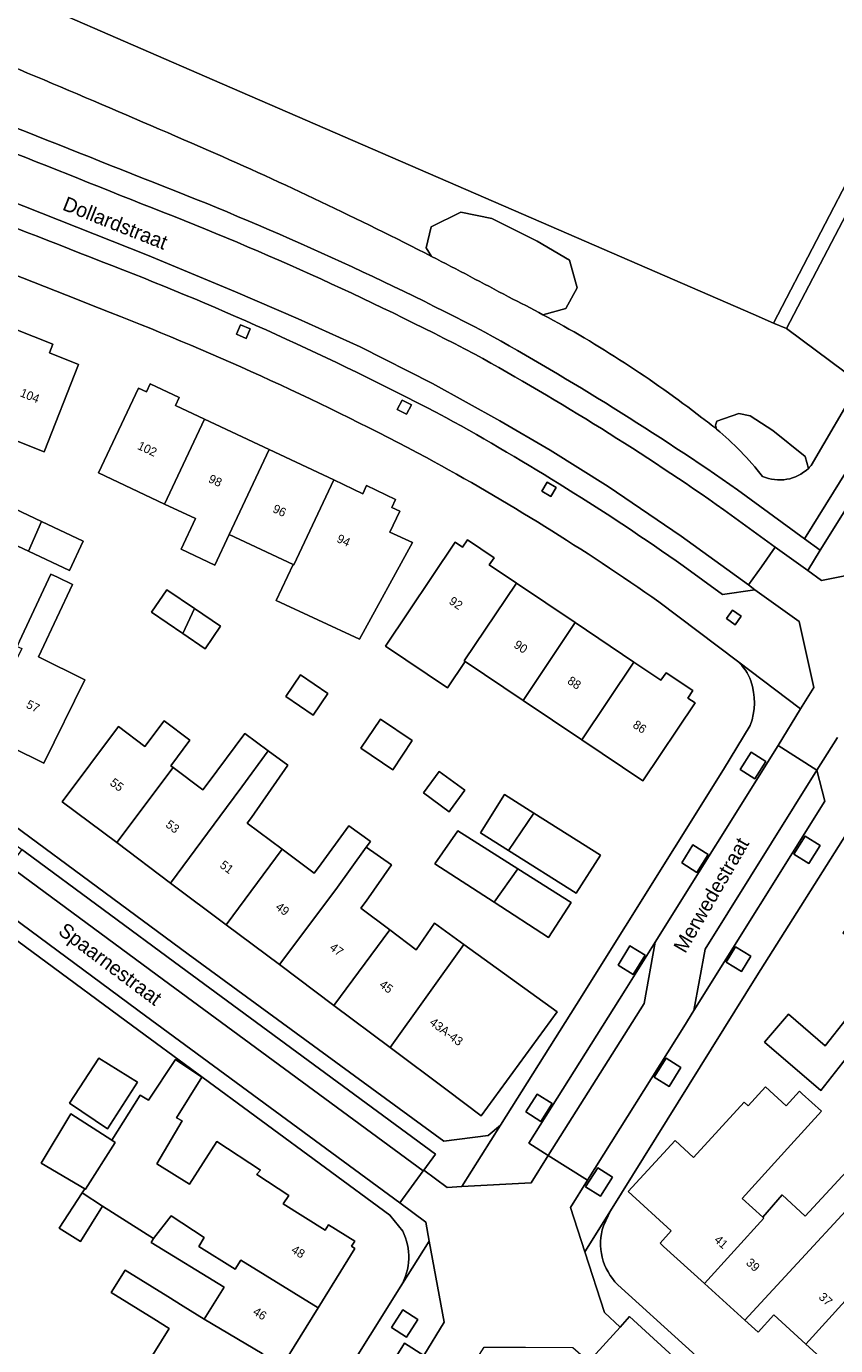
# Model space of a CAD drawing. Header units: metres. Extents: x 151448 to 154749, y 463108 to 465296.
# Tile 225 of 256: x 153724 to 153794, y 463645 to 463759. Entities that reach past the tile are written whole.
import ezdxf
from ezdxf.enums import TextEntityAlignment as Align

# ---------------------------------------------------------------- set-up
doc = ezdxf.new("R2010")
doc.units = ezdxf.units.M
for name, color, linetype, lineweight in [('B-PV-GR-BEPLANTING_CULTUUR_HEESTERS-GV', 253, 'Continuous', 9), ('B-PV-GR-GROENVOORZIENING-GV', 253, 'Continuous', 9), ('B-PV-GR-HAAG-GV', 253, 'Continuous', 9), ('B-PV-IE-TERREINAFSCHEIDING_KUNSTMATIG_HEKWERK-G', 253, 'Continuous', 9), ('B-PV-OG-BEBOUWING-GV', 1, 'Continuous', 9), ('B-PV-OG-BEBOUWING-T18', 2, 'Continuous', 9), ('B-PV-OG-TERREIN_BEGROEID-GV', 253, 'Continuous', 9), ('B-PV-OG-TERREIN_ERF-GV', 253, 'Continuous', 9), ('B-PV-OG-TOPOGRAFIE-T18', 2, 'Continuous', 9), ('B-PV-VH-GESLOTENVERHARDING_ASFALT-GV', 253, 'Continuous', 9), ('B-PV-VH-OPENVERHARDING_BETONSTRAATSTEEN-GV', 253, 'Continuous', 9), ('B-PV-VH-OPENVERHARDING_STRAATBAKSTEEN-GV', 253, 'Continuous', 9), ('B-PV-VH-OPENVERHARDING_TEGEL-GV', 253, 'Continuous', 9)]:
    doc.layers.add(name, color=color, linetype=linetype, lineweight=lineweight)
doc.styles.add('Drong', font='txt', dxfattribs={"height": 1.8})

msp = doc.modelspace()

# ---------------------------------------------------------------- linework, layer by layer
at = {"layer": 'B-PV-GR-BEPLANTING_CULTUUR_HEESTERS-GV', "flags": 128}
for points in [[(153791.833, 463721.224), (153795.987, 463728.349), (153789.692, 463733.016), (153788.591, 463733.493), (153786.843, 463734.251), (153768.551, 463742.178), (153741.089, 463754.088), (153710.372, 463767.457), (153703.504, 463770.417), (153692.097, 463775.37), (153684.656, 463778.672), (153682.994, 463774.907), (153678.365, 463776.854)], [(153759.124, 463739.227), (153758.647, 463739.965), (153759.082, 463741.791), (153761.648, 463743.053), (153764.301, 463742.487), (153768.216, 463740.53), (153770.999, 463738.921), (153771.652, 463736.529), (153770.695, 463734.746), (153768.721, 463734.211)], [(153768.721, 463734.211), (153770.695, 463734.746), (153771.652, 463736.529), (153770.999, 463738.921), (153768.216, 463740.53), (153764.301, 463742.487), (153761.648, 463743.053), (153759.082, 463741.791), (153758.647, 463739.965), (153759.124, 463739.227)], [(153783.675, 463724.355), (153783.577, 463724.698), (153783.715, 463725.044), (153785.586, 463725.691), (153786.579, 463725.506), (153788.52, 463724.236), (153791.314, 463721.995), (153791.595, 463720.975)], [(153791.595, 463720.975), (153791.314, 463721.995), (153788.52, 463724.236), (153786.579, 463725.506), (153785.586, 463725.691), (153783.715, 463725.044), (153783.577, 463724.698), (153783.675, 463724.355)]]:
    msp.add_lwpolyline(points, dxfattribs=at)
at = {"layer": 'B-PV-GR-BEPLANTING_CULTUUR_HEESTERS-GV'}
for points in [[(153717.208, 463758.001, -0.0040708), (153739.888, 463748.363)], [(153739.888, 463748.363, -0.0151261), (153759.124, 463739.227)], [(153759.124, 463739.227, -0.0053766), (153765.748, 463735.743)], [(153765.748, 463735.743, -0.0081593), (153768.721, 463734.211)], [(153768.721, 463734.211, -0.0411954), (153782.407, 463725.34)], [(153782.407, 463725.34, -0.0154582), (153783.675, 463724.355)], [(153783.675, 463724.355, -0.0544128), (153787.636, 463720.282)], [(153787.636, 463720.282, 0.3021924), (153791.595, 463720.975)], [(153791.595, 463720.975, 0.0226222), (153791.833, 463721.224)]]:
    msp.add_lwpolyline(points, format="xyb", dxfattribs=at)
at = {"layer": 'B-PV-GR-GROENVOORZIENING-GV', "flags": 128}
for points in [[(153788.591, 463733.493), (153789.692, 463733.016), (153801.294, 463755.189), (153812.796, 463777.296), (153824.679, 463772.312), (153825.38, 463773.32), (153812.122, 463778.834), (153799.699, 463754.844)], [(153742.653, 463733.342), (153742.299, 463732.527), (153743.132, 463732.165), (153743.486, 463732.98)], [(153756.162, 463726.047), (153756.963, 463725.632), (153757.38, 463726.435), (153756.579, 463726.85)], [(153769.845, 463719.331), (153769.068, 463719.781), (153768.618, 463719.002), (153769.394, 463718.552)], [(153784.533, 463708.046), (153785.27, 463707.507), (153785.8, 463708.23), (153785.063, 463708.77)], [(153787.924, 463695.712), (153786.663, 463696.521), (153785.711, 463695.039), (153786.973, 463694.229)], [(153782.94, 463687.714), (153781.642, 463688.531), (153780.673, 463686.993), (153781.973, 463686.174)], [(153790.345, 463687.745), (153791.641, 463686.946), (153792.599, 463688.5), (153791.304, 463689.299)], [(153777.511, 463679.044), (153776.217, 463679.834), (153775.201, 463678.171), (153776.496, 463677.382)], [(153785.815, 463677.641), (153786.617, 463678.945), (153785.319, 463679.744), (153784.517, 463678.439)], [(153779.328, 463670.165), (153778.299, 463668.525), (153779.583, 463667.718), (153780.612, 463669.358)], [(153769.508, 463666.251), (153768.214, 463667.065), (153767.255, 463665.54), (153768.549, 463664.726)], [(153773.438, 463660.727), (153772.392, 463659.083), (153773.673, 463658.27), (153774.716, 463659.914)], [(153756.972, 463646.129), (153757.95, 463647.661), (153756.632, 463648.503), (153755.653, 463646.971)]]:
    msp.add_lwpolyline(points, close=True, dxfattribs=at)
at = {"layer": 'B-PV-GR-HAAG-GV', "flags": 128}
msp.add_lwpolyline([(153825.38, 463773.32), (153812.122, 463778.834), (153799.699, 463754.844), (153788.591, 463733.493), (153789.692, 463733.016), (153801.294, 463755.189), (153812.796, 463777.296), (153824.679, 463772.312)], close=True, dxfattribs=at)
at = {"layer": 'B-PV-IE-TERREINAFSCHEIDING_KUNSTMATIG_HEKWERK-G', "flags": 128}
for points in [[(153684.656, 463778.672), (153692.097, 463775.37), (153703.504, 463770.417), (153710.372, 463767.457), (153741.089, 463754.088), (153768.551, 463742.178), (153786.843, 463734.251), (153788.591, 463733.493)], [(153788.591, 463733.493), (153799.699, 463754.844), (153812.122, 463778.834), (153825.38, 463773.32)]]:
    msp.add_lwpolyline(points, dxfattribs=at)
at = {"layer": 'B-PV-OG-BEBOUWING-GV', "flags": 128}
for points in [[(153723.139, 463732.985), (153719.872, 463724.73), (153725.734, 463722.41), (153728.708, 463729.923), (153726.193, 463730.919), (153726.486, 463731.66)], [(153736.118, 463717.899), (153739.56, 463725.21), (153737.059, 463726.387), (153737.384, 463727.08), (153734.883, 463728.257), (153734.557, 463727.565), (153733.86, 463727.893), (153730.419, 463720.583)], [(153741.682, 463715.28), (153745.124, 463722.59), (153739.56, 463725.21), (153736.118, 463717.899), (153738.787, 463716.643), (153737.544, 463714.001), (153740.439, 463712.638)], [(153745.124, 463722.59), (153741.682, 463715.28), (153747.183, 463712.69), (153747.247, 463712.66), (153750.689, 463719.971)], [(153747.183, 463712.69), (153745.736, 463709.585), (153752.902, 463706.247), (153757.468, 463714.579), (153755.536, 463715.478), (153756.388, 463717.287), (153755.701, 463717.611), (153756.026, 463718.303), (153753.52, 463719.483), (153753.194, 463718.791), (153750.689, 463719.971), (153747.247, 463712.66)], [(153725.519, 463716.394), (153723.212, 463717.486), (153722.018, 463714.962), (153724.381, 463713.844)], [(153725.519, 463716.394), (153724.381, 463713.844), (153727.907, 463712.175), (153729.101, 463714.699)], [(153766.426, 463711.086), (153764.091, 463712.653), (153764.513, 463713.28), (153762.219, 463714.82), (153761.787, 463714.177), (153761.153, 463714.603), (153755.144, 463705.65), (153760.488, 463702.063), (153762.014, 463704.335), (153761.94, 463704.385)], [(153720.216, 463698.271), (153725.705, 463695.566), (153729.252, 463702.762), (153725.244, 463704.738), (153725.49, 463705.237), (153728.194, 463710.966), (153726.875, 463711.588), (153726.302, 463711.858), (153723.625, 463706.075), (153723.411, 463705.641), (153723.804, 463705.447)], [(153771.491, 463707.686), (153766.426, 463711.086), (153761.94, 463704.385), (153762.014, 463704.335), (153767.005, 463700.985)], [(153738.695, 463708.892), (153736.308, 463710.516), (153734.989, 463708.577), (153737.686, 463706.742)], [(153737.686, 463706.742), (153739.617, 463705.429), (153740.936, 463707.368), (153738.695, 463708.892)], [(153767.005, 463700.985), (153772.07, 463697.585), (153776.556, 463704.287), (153771.491, 463707.686)], [(153772.07, 463697.585), (153777.324, 463694.058), (153781.825, 463700.764), (153781.194, 463701.188), (153781.624, 463701.829), (153779.325, 463703.371), (153778.888, 463702.721), (153776.556, 463704.287)], [(153750.175, 463701.584), (153747.82, 463703.181), (153746.56, 463701.322), (153748.915, 463699.726)], [(153731.989, 463688.731), (153736.854, 463695.194), (153736.646, 463695.35), (153738.304, 463697.562), (153736.069, 463699.237), (153734.411, 463697.024), (153732.132, 463698.731), (153727.283, 463692.256)], [(153754.706, 463699.36), (153753.025, 463696.858), (153755.769, 463695.015), (153757.45, 463697.518)], [(153731.989, 463688.731), (153736.637, 463685.25), (153741.441, 463691.758), (153742.758, 463693.541), (153745.052, 463696.648), (153743.035, 463698.147), (153739.79, 463693.777), (153739.415, 463693.276), (153736.854, 463695.194)], [(153741.42, 463681.667), (153746.243, 463688.162), (153743.231, 463690.418), (153743.6, 463690.912), (153746.736, 463695.398), (153745.052, 463696.648), (153742.758, 463693.541), (153741.441, 463691.758), (153736.637, 463685.25)], [(153760.63, 463691.4), (153760.743, 463691.554), (153761.976, 463693.24), (153759.767, 463694.854), (153758.422, 463693.015)], [(153767.929, 463691.284), (153765.412, 463692.871), (153763.335, 463689.578), (153765.739, 463688.062)], [(153767.929, 463691.284), (153765.739, 463688.062), (153771.593, 463684.37), (153773.67, 463687.663)], [(153753.827, 463688.863), (153751.989, 463690.188), (153749.367, 463686.593), (153748.997, 463686.099), (153746.243, 463688.162), (153741.42, 463681.667), (153746.019, 463678.222), (153750.881, 463684.688), (153753.494, 463688.337), (153753.856, 463688.842)], [(153764.503, 463683.601), (153766.567, 463686.482), (153761.394, 463689.747), (153759.407, 463686.898)], [(153750.711, 463674.708), (153755.512, 463681.219), (153753.016, 463683.088), (153753.475, 463683.701), (153755.664, 463686.809), (153753.494, 463688.337), (153750.881, 463684.688), (153746.019, 463678.222)], [(153764.503, 463683.601), (153769.195, 463680.564), (153771.154, 463683.586), (153766.567, 463686.482)], [(153804.594, 463682.478), (153802.551, 463684.079), (153803.025, 463684.684), (153800.787, 463686.439), (153800.313, 463685.835), (153799.722, 463686.298), (153796.673, 463682.436), (153796.079, 463682.907), (153794.549, 463680.976), (153795.143, 463680.505), (153794.741, 463679.998), (153797.849, 463677.536), (153794.742, 463673.614), (153794.844, 463673.533), (153793.037, 463671.233), (153789.883, 463673.944), (153787.822, 463671.549), (153792.656, 463667.394), (153796.449, 463672.2), (153796.502, 463672.158)], [(153761.898, 463679.965), (153759.37, 463681.789), (153757.791, 463679.512), (153755.512, 463681.219), (153750.711, 463674.708), (153755.541, 463671.091)], [(153761.898, 463679.965), (153755.541, 463671.091), (153760.463, 463667.404), (153763.404, 463665.202), (153769.95, 463674.157)], [(153731.194, 463664.068), (153733.775, 463668.094), (153730.451, 463670.176), (153727.91, 463666.285)], [(153736.687, 463656.586), (153739.535, 463654.715), (153739.059, 463653.947), (153742.203, 463651.997), (153742.69, 463652.781), (153749.334, 463648.653), (153752.51, 463653.779), (153752.217, 463653.96), (153752.497, 463654.411), (153750.235, 463655.813), (153749.955, 463655.362), (153746.329, 463657.609), (153746.812, 463658.345), (153744.065, 463660.149), (153744.098, 463660.201), (153744.369, 463660.525), (153740.612, 463662.985), (153738.26, 463659.31), (153735.45, 463661.067), (153737.64, 463664.769), (153737.153, 463665.04), (153739.316, 463668.526), (153737.046, 463670.04), (153734.721, 463666.554), (153734.018, 463666.986), (153731.558, 463663.095), (153731.864, 463662.9), (153729.299, 463658.88), (153729.233, 463658.906), (153729.006, 463658.556), (153730.773, 463657.411), (153735.167, 463654.622)], [(153782.636, 463650.759), (153787.756, 463656.397), (153787.678, 463656.468), (153785.891, 463658.09), (153790.08, 463662.705), (153792.71, 463665.602), (153791.063, 463667.108), (153790.835, 463667.317), (153789.676, 463666.056), (153787.89, 463667.698), (153786.388, 463666.065), (153786.058, 463666.367), (153781.686, 463661.612), (153780.096, 463663.075), (153776.069, 463658.695), (153779.775, 463655.288), (153778.809, 463654.237), (153779.119, 463653.952)], [(153729.233, 463658.906), (153729.299, 463658.88), (153731.864, 463662.9), (153731.558, 463663.095), (153728.045, 463665.366), (153725.477, 463661.123)], [(153787.678, 463656.468), (153787.756, 463656.397), (153782.636, 463650.759), (153786.117, 463647.598), (153787.483, 463649.097), (153798.315, 463660.805), (153796.653, 463662.342), (153791.316, 463656.546), (153789.318, 463658.386)], [(153791.381, 463645.544), (153798.144, 463652.993), (153796.064, 463654.904), (153799.977, 463659.267), (153798.315, 463660.805), (153787.483, 463649.097), (153786.117, 463647.598), (153787.254, 463646.566), (153788.615, 463648.065)], [(153729.006, 463658.556), (153727.043, 463655.528), (153728.881, 463654.366), (153730.773, 463657.411)], [(153749.334, 463648.653), (153742.69, 463652.781), (153742.203, 463651.997), (153739.059, 463653.947), (153739.535, 463654.715), (153736.687, 463656.586), (153735.167, 463654.622), (153734.959, 463654.298), (153741.238, 463650.444), (153739.524, 463647.685), (153744.517, 463644.736), (153746.244, 463643.666)], [(153798.144, 463652.993), (153791.381, 463645.544), (153795.056, 463642.193), (153806.015, 463654.176), (153804.449, 463655.608), (153800.209, 463651.098)], [(153741.408, 463639.719), (153744.517, 463644.736), (153739.524, 463647.685), (153737.706, 463648.814), (153736.384, 463649.635), (153732.713, 463651.915), (153731.521, 463649.996), (153735.193, 463647.716), (153736.515, 463646.895), (153734.666, 463643.918)]]:
    msp.add_lwpolyline(points, close=True, dxfattribs=at)
at = {"layer": 'B-PV-OG-TERREIN_BEGROEID-GV', "flags": 128}
for points in [[(153814.529, 463752.614), (153821.294, 463764.784), (153828.434, 463777.361), (153828.076, 463777.587), (153825.38, 463773.32), (153824.679, 463772.312), (153812.796, 463777.296), (153801.294, 463755.189), (153789.692, 463733.016), (153795.987, 463728.349), (153791.833, 463721.224)], [(153785.49, 463719.134), (153791.253, 463714.915), (153798.62, 463726.732), (153811.729, 463747.827)]]:
    msp.add_lwpolyline(points, dxfattribs=at)
at = {"layer": 'B-PV-OG-TERREIN_BEGROEID-GV'}
for points in [[(153739.888, 463748.363, 0.0040708), (153717.208, 463758.001)], [(153705.8, 463757.212, -0.0013956), (153735.126, 463745.613)], [(153759.124, 463739.227, 0.0151261), (153739.888, 463748.363)], [(153735.126, 463745.613, -0.0275751), (153763.723, 463732.704)], [(153765.748, 463735.743, 0.0053766), (153759.124, 463739.227)], [(153768.721, 463734.211, 0.0081593), (153765.748, 463735.743)], [(153782.407, 463725.34, 0.0411954), (153768.721, 463734.211)], [(153763.723, 463732.704, -0.0247081), (153785.49, 463719.134)], [(153783.675, 463724.355, 0.0154582), (153782.407, 463725.34)], [(153787.636, 463720.282, 0.0544128), (153783.675, 463724.355)], [(153791.595, 463720.975, -0.3021924), (153787.636, 463720.282)], [(153791.833, 463721.224, -0.0226222), (153791.595, 463720.975)]]:
    msp.add_lwpolyline(points, format="xyb", dxfattribs=at)
at = {"layer": 'B-PV-OG-TERREIN_ERF-GV', "flags": 128}
for points in [[(153710.372, 463767.457), (153741.089, 463754.088), (153768.551, 463742.178), (153786.843, 463734.251), (153788.591, 463733.493), (153799.699, 463754.844), (153812.122, 463778.834)], [(153723.625, 463706.075), (153726.302, 463711.858), (153726.875, 463711.588), (153728.194, 463710.966), (153725.49, 463705.237), (153725.244, 463704.738), (153729.252, 463702.762), (153725.705, 463695.566), (153720.216, 463698.271)], [(153785.472, 463704.359), (153778.704, 463709.48)], [(153715.338, 463695.946), (153738.155, 463679.13), (153760.183, 463663.024), (153764.004, 463663.513), (153765.053, 463664.387), (153771.602, 463674.78), (153784.275, 463695.044), (153786.587, 463698.834)], [(153795.573, 463690.596), (153787.16, 463677.271), (153774.525, 463657.021), (153773.928, 463655.726)], [(153756.638, 463655.266), (153755.526, 463656.646), (153733.356, 463672.94), (153717.295, 463684.791)], [(153796.449, 463672.2), (153792.656, 463667.394), (153787.822, 463671.549), (153789.883, 463673.944), (153793.037, 463671.233), (153794.844, 463673.533)], [(153734.666, 463643.918), (153736.515, 463646.895), (153735.193, 463647.716), (153731.521, 463649.996), (153732.713, 463651.915), (153736.384, 463649.635), (153737.706, 463648.814), (153739.524, 463647.685), (153741.238, 463650.444), (153734.959, 463654.298), (153735.167, 463654.622), (153730.773, 463657.411), (153728.881, 463654.366), (153727.043, 463655.528), (153729.006, 463658.556), (153729.233, 463658.906), (153725.477, 463661.123), (153728.045, 463665.366), (153731.558, 463663.095), (153734.018, 463666.986), (153734.721, 463666.554), (153737.046, 463670.04), (153739.316, 463668.526), (153737.153, 463665.04), (153737.64, 463664.769), (153735.45, 463661.067), (153738.26, 463659.31), (153740.612, 463662.985), (153744.369, 463660.525), (153744.098, 463660.201), (153744.065, 463660.149), (153746.812, 463658.345), (153746.329, 463657.609), (153749.955, 463655.362), (153750.235, 463655.813), (153752.497, 463654.411), (153752.217, 463653.96), (153752.51, 463653.779), (153749.334, 463648.653), (153746.244, 463643.666)], [(153795.056, 463642.193), (153791.381, 463645.544), (153788.615, 463648.065), (153787.254, 463646.566), (153786.117, 463647.598), (153782.636, 463650.759), (153779.119, 463653.952), (153778.809, 463654.237), (153779.775, 463655.288), (153776.069, 463658.695), (153780.096, 463663.075), (153781.686, 463661.612), (153786.058, 463666.367), (153786.388, 463666.065), (153787.89, 463667.698), (153789.676, 463666.056), (153790.835, 463667.317), (153791.063, 463667.108), (153792.71, 463665.602), (153790.08, 463662.705), (153785.891, 463658.09), (153787.678, 463656.468), (153789.318, 463658.386), (153791.316, 463656.546), (153796.653, 463662.342)], [(153696.248, 463518.021), (153712.651, 463576.381), (153714.688, 463582.921), (153725.556, 463600.33), (153728.766, 463605.542), (153746.047, 463633.879), (153756.482, 463650.533)], [(153775.164, 463650.652), (153786.836, 463640.073), (153799.839, 463627.889), (153825.263, 463604.863), (153832.767, 463598.013), (153839.091, 463603.2), (153840.423, 463601.576), (153847.097, 463607.233), (153847.745, 463606.366), (153854.448, 463611.875), (153852.444, 463614.239), (153860.646, 463621.193), (153862.591, 463619.008), (153865.974, 463621.896), (153871.249, 463615.818), (153859.273, 463605.147), (153869.378, 463592.966)]]:
    msp.add_lwpolyline(points, dxfattribs=at)
at = {"layer": 'B-PV-OG-TERREIN_ERF-GV'}
for points in [[(153731.435, 463734.402, 0.0007766), (153701.147, 463746.278)], [(153758.692, 463721.9, 0.0295886), (153731.435, 463734.402)], [(153778.704, 463709.48, 0.0278042), (153758.692, 463721.9)], [(153786.64, 463702.658, 0.1275343), (153785.472, 463704.359)], [(153786.587, 463698.834, 0.1702441), (153786.64, 463702.658)], [(153773.928, 463655.726, 0.2838552), (153775.164, 463650.652)], [(153756.482, 463650.533, 0.2518053), (153756.638, 463655.266)]]:
    msp.add_lwpolyline(points, format="xyb", dxfattribs=at)
at = {"layer": 'B-PV-OG-TERREIN_ERF-GV', "flags": 128}
for points in [[(153719.872, 463724.73), (153714.01, 463727.051), (153716.983, 463734.564), (153719.527, 463733.557), (153719.82, 463734.298), (153723.139, 463732.985), (153726.486, 463731.66), (153726.193, 463730.919), (153728.708, 463729.923), (153725.734, 463722.41)], [(153745.736, 463709.585), (153747.183, 463712.69), (153741.682, 463715.28), (153740.439, 463712.638), (153737.544, 463714.001), (153738.787, 463716.643), (153736.118, 463717.899), (153730.419, 463720.583), (153733.86, 463727.893), (153734.557, 463727.565), (153734.883, 463728.257), (153737.384, 463727.08), (153737.059, 463726.387), (153739.56, 463725.21), (153745.124, 463722.59), (153750.689, 463719.971), (153753.194, 463718.791), (153753.52, 463719.483), (153756.026, 463718.303), (153755.701, 463717.611), (153756.388, 463717.287), (153755.536, 463715.478), (153757.468, 463714.579), (153752.902, 463706.247)], [(153725.519, 463716.394), (153729.101, 463714.699), (153727.907, 463712.175), (153724.381, 463713.844), (153722.018, 463714.962), (153723.212, 463717.486)], [(153755.144, 463705.65), (153761.153, 463714.603), (153761.787, 463714.177), (153762.219, 463714.82), (153764.513, 463713.28), (153764.091, 463712.653), (153766.426, 463711.086), (153771.491, 463707.686), (153776.556, 463704.287), (153778.888, 463702.721), (153779.325, 463703.371), (153781.624, 463701.829), (153781.194, 463701.188), (153781.825, 463700.764), (153777.324, 463694.058), (153772.07, 463697.585), (153767.005, 463700.985), (153762.014, 463704.335), (153760.488, 463702.063)], [(153738.695, 463708.892), (153740.936, 463707.368), (153739.617, 463705.429), (153737.686, 463706.742), (153734.989, 463708.577), (153736.308, 463710.516)], [(153750.175, 463701.584), (153748.915, 463699.726), (153746.56, 463701.322), (153747.82, 463703.181)], [(153755.512, 463681.219), (153757.791, 463679.512), (153759.37, 463681.789), (153761.898, 463679.965), (153769.95, 463674.157), (153763.404, 463665.202), (153760.463, 463667.404), (153755.541, 463671.091), (153750.711, 463674.708), (153746.019, 463678.222), (153741.42, 463681.667), (153736.637, 463685.25), (153731.989, 463688.731), (153727.283, 463692.256), (153732.132, 463698.731), (153734.411, 463697.024), (153736.069, 463699.237), (153738.304, 463697.562), (153736.646, 463695.35), (153736.854, 463695.194), (153739.415, 463693.276), (153739.79, 463693.777), (153743.035, 463698.147), (153745.052, 463696.648), (153746.736, 463695.398), (153743.6, 463690.912), (153743.231, 463690.418), (153746.243, 463688.162), (153748.997, 463686.099), (153749.367, 463686.593), (153751.989, 463690.188), (153753.827, 463688.863), (153753.856, 463688.842), (153753.494, 463688.337), (153755.664, 463686.809), (153753.475, 463683.701), (153753.016, 463683.088)], [(153753.025, 463696.858), (153754.706, 463699.36), (153757.45, 463697.518), (153755.769, 463695.015)], [(153760.63, 463691.4), (153758.422, 463693.015), (153759.767, 463694.854), (153761.976, 463693.24), (153760.743, 463691.554)], [(153765.739, 463688.062), (153763.335, 463689.578), (153765.412, 463692.871), (153767.929, 463691.284), (153773.67, 463687.663), (153771.593, 463684.37)], [(153764.503, 463683.601), (153759.407, 463686.898), (153761.394, 463689.747), (153766.567, 463686.482), (153771.154, 463683.586), (153769.195, 463680.564)], [(153731.194, 463664.068), (153727.91, 463666.285), (153730.451, 463670.176), (153733.775, 463668.094)]]:
    msp.add_lwpolyline(points, close=True, dxfattribs=at)
at = {"layer": 'B-PV-VH-GESLOTENVERHARDING_ASFALT-GV'}
for points in [[(153734.135, 463743.763, 0.0027141), (153705.052, 463755.246)], [(153703, 463749.664, 0.0009785), (153732.503, 463738.083)], [(153762.838, 463730.814, 0.0285273), (153734.135, 463743.763)], [(153732.503, 463738.083, -0.0279207), (153760.347, 463725.359)], [(153784.304, 463717.413, 0.0264815), (153762.838, 463730.814)], [(153760.347, 463725.359, -0.0273936), (153780.802, 463712.58)]]:
    msp.add_lwpolyline(points, format="xyb", dxfattribs=at)
at = {"layer": 'B-PV-VH-GESLOTENVERHARDING_ASFALT-GV', "flags": 128}
for points in [[(153780.802, 463712.58), (153784.182, 463710.1), (153786.967, 463710.519), (153786.424, 463710.929), (153780.62, 463715.146), (153774.331, 463719.4), (153769.349, 463722.533), (153765.011, 463725.08), (153759.193, 463728.275), (153752.962, 463731.44), (153747.633, 463733.849), (153742.211, 463736.169), (153734.633, 463739.324), (153716.358, 463746.578), (153698.535, 463753.499), (153698.371, 463753.06), (153698.049, 463752.141)], [(153698.535, 463753.499), (153716.358, 463746.578), (153734.633, 463739.324), (153742.211, 463736.169), (153747.633, 463733.849), (153752.962, 463731.44), (153759.193, 463728.275), (153765.011, 463725.08), (153769.349, 463722.533), (153774.331, 463719.4), (153780.62, 463715.146), (153786.424, 463710.929), (153787.537, 463712.499), (153788.735, 463714.185), (153784.304, 463717.413)]]:
    msp.add_lwpolyline(points, dxfattribs=at)
at = {"layer": 'B-PV-VH-OPENVERHARDING_BETONSTRAATSTEEN-GV', "flags": 128}
for points in [[(153795.3, 463711.834), (153792.73, 463711.32), (153791.552, 463712.18), (153788.735, 463714.185), (153787.537, 463712.499), (153786.424, 463710.929), (153786.967, 463710.519), (153790.807, 463707.778), (153792.058, 463702.109), (153790.909, 463700.245), (153788.978, 463697.112), (153792.319, 463694.983), (153794.089, 463697.777)], [(153820.287, 463600.206), (153849.329, 463573.703), (153851.709, 463576.285), (153821.767, 463603.662), (153822.891, 463604.875), (153799.846, 463625.895), (153785.431, 463639.45), (153776.175, 463647.92), (153775.357, 463646.998), (153772.677, 463644.034), (153779.347, 463637.957), (153799.737, 463618.872), (153807.899, 463611.577)]]:
    msp.add_lwpolyline(points, dxfattribs=at)
for points in [[(153788.978, 463697.112), (153778.394, 463680.159), (153777.445, 463674.889), (153769.179, 463661.785), (153772.568, 463659.654), (153780.859, 463672.868), (153781.731, 463674.27), (153782.682, 463679.557), (153792.319, 463694.983)], [(153781.731, 463674.27), (153793.02, 463692.304), (153792.319, 463694.983), (153782.682, 463679.557)], [(153722.756, 463686.717), (153736.019, 463676.913), (153758.394, 463660.454), (153758.448, 463660.527), (153759.461, 463661.884), (153737.521, 463678.021), (153724.139, 463687.908), (153723.816, 463688.145)], [(153769.179, 463661.785), (153777.445, 463674.889), (153778.394, 463680.159), (153775.789, 463676.016), (153767.509, 463662.841)], [(153769.179, 463661.785), (153767.701, 463659.439), (153761.722, 463659.102), (153760.45, 463659.03), (153758.448, 463660.527), (153758.394, 463660.454), (153756.388, 463657.706), (153758.616, 463656.038), (153758.916, 463654.417), (153760.211, 463647.429), (153758.451, 463644.567), (153761.832, 463642.443), (153763.64, 463645.279), (153767.22, 463645.262), (153771.299, 463645.243), (153772.677, 463644.034), (153775.357, 463646.998), (153774.01, 463648.247), (153772.326, 463653.496), (153771.104, 463657.306), (153772.568, 463659.654)], [(153743.308, 463623.864), (153733.074, 463607.218), (153734.563, 463606.376), (153750.321, 463631.453), (153758.451, 463644.567), (153756.795, 463645.612), (153748.651, 463632.555), (153744.094, 463625.143)]]:
    msp.add_lwpolyline(points, close=True, dxfattribs=at)
at = {"layer": 'B-PV-VH-OPENVERHARDING_STRAATBAKSTEEN-GV', "flags": 128}
msp.add_lwpolyline([(153758.394, 463660.454), (153736.019, 463676.913), (153722.756, 463686.717), (153720.716, 463683.969), (153734.484, 463673.803), (153756.388, 463657.706)], close=True, dxfattribs=at)
at = {"layer": 'B-PV-VH-OPENVERHARDING_TEGEL-GV'}
for points in [[(153735.126, 463745.613, 0.0013956), (153705.8, 463757.212)], [(153705.052, 463755.246, -0.0027141), (153734.135, 463743.763)], [(153732.503, 463738.083, -0.0009785), (153703, 463749.664)], [(153701.147, 463746.278, -0.0007766), (153731.435, 463734.402)], [(153763.723, 463732.704, 0.0275751), (153735.126, 463745.613)], [(153734.135, 463743.763, -0.0285273), (153762.838, 463730.814)], [(153760.347, 463725.359, 0.0279207), (153732.503, 463738.083)], [(153731.435, 463734.402, -0.0295886), (153758.692, 463721.9)], [(153785.49, 463719.134, 0.0247081), (153763.723, 463732.704)], [(153762.838, 463730.814, -0.0264815), (153784.304, 463717.413)], [(153780.802, 463712.58, 0.0273936), (153760.347, 463725.359)], [(153758.692, 463721.9, -0.0278042), (153778.704, 463709.48)], [(153785.472, 463704.359, -0.1275343), (153786.64, 463702.658)], [(153786.64, 463702.658, -0.1702441), (153786.587, 463698.834)], [(153775.164, 463650.652, -0.2838552), (153773.928, 463655.726)], [(153756.638, 463655.266, -0.2518053), (153756.482, 463650.533)]]:
    msp.add_lwpolyline(points, format="xyb", dxfattribs=at)
at = {"layer": 'B-PV-VH-OPENVERHARDING_TEGEL-GV', "flags": 128}
for points in [[(153811.729, 463747.827), (153798.62, 463726.732), (153791.253, 463714.915), (153792.61, 463713.921)], [(153812.149, 463745.261), (153799.956, 463725.7), (153793.088, 463714.707), (153792.61, 463713.921), (153791.552, 463712.18), (153792.73, 463711.32), (153795.3, 463711.834), (153797.004, 463714.573)], [(153792.61, 463713.921), (153793.088, 463714.707), (153799.956, 463725.7), (153812.149, 463745.261)], [(153784.304, 463717.413), (153788.735, 463714.185), (153791.552, 463712.18), (153792.61, 463713.921), (153791.253, 463714.915), (153785.49, 463719.134)], [(153778.704, 463709.48), (153785.472, 463704.359), (153790.909, 463700.245), (153792.058, 463702.109), (153790.807, 463707.778), (153786.967, 463710.519), (153784.182, 463710.1), (153780.802, 463712.58)], [(153786.587, 463698.834), (153784.275, 463695.044), (153771.602, 463674.78), (153765.053, 463664.387), (153761.722, 463659.102), (153767.701, 463659.439), (153769.179, 463661.785), (153767.509, 463662.841), (153775.789, 463676.016), (153778.394, 463680.159), (153788.978, 463697.112), (153790.909, 463700.245), (153785.472, 463704.359)], [(153794.089, 463697.777), (153792.319, 463694.983), (153793.02, 463692.304), (153781.731, 463674.27), (153780.859, 463672.868), (153772.568, 463659.654), (153771.104, 463657.306), (153772.326, 463653.496), (153774.525, 463657.021), (153787.16, 463677.271), (153795.573, 463690.596)], [(153715.235, 463694.434), (153723.816, 463688.145), (153724.139, 463687.908), (153737.521, 463678.021), (153759.461, 463661.884), (153758.448, 463660.527), (153760.45, 463659.03), (153761.722, 463659.102), (153765.053, 463664.387), (153764.004, 463663.513), (153760.183, 463663.024), (153738.155, 463679.13), (153715.338, 463695.946)], [(153756.482, 463650.533), (153758.916, 463654.417), (153758.616, 463656.038), (153756.388, 463657.706), (153734.484, 463673.803), (153720.716, 463683.969), (153715.167, 463688.051), (153713.844, 463687.338), (153717.295, 463684.791), (153733.356, 463672.94), (153755.526, 463656.646), (153756.638, 463655.266)], [(153773.928, 463655.726), (153774.525, 463657.021), (153772.326, 463653.496), (153774.01, 463648.247), (153775.357, 463646.998), (153776.175, 463647.92), (153785.431, 463639.45), (153799.846, 463625.895), (153822.891, 463604.875), (153852.92, 463577.594), (153851.709, 463576.285), (153853.277, 463574.848), (153858.103, 463574.148), (153861.051, 463576.697), (153858.62, 463576.355), (153856.291, 463577.124), (153847.695, 463584.855), (153847.485, 463584.617), (153846.621, 463585.38), (153846.839, 463585.625), (153841.813, 463590.144), (153841.628, 463589.934), (153840.763, 463590.695), (153840.957, 463590.915)], [(153720.47, 463587.133), (153731.118, 463604.102), (153732.62, 463603.182), (153733.154, 463604.059), (153734.036, 463605.509), (153734.563, 463606.376), (153733.074, 463607.218), (153743.308, 463623.864), (153742.063, 463624.618), (153742.84, 463625.903), (153744.094, 463625.143), (153748.651, 463632.555), (153756.795, 463645.612), (153758.451, 463644.567), (153760.211, 463647.429), (153758.916, 463654.417), (153756.482, 463650.533), (153746.047, 463633.879), (153728.766, 463605.542), (153725.556, 463600.33), (153714.688, 463582.921), (153712.651, 463576.381), (153696.248, 463518.021)], [(153840.957, 463590.915), (153840.047, 463591.733), (153832.767, 463598.013), (153825.263, 463604.863), (153799.839, 463627.889), (153786.836, 463640.073), (153775.164, 463650.652)]]:
    msp.add_lwpolyline(points, dxfattribs=at)
for points in [[(153742.653, 463733.342), (153743.486, 463732.98), (153743.132, 463732.165), (153742.299, 463732.527)], [(153756.162, 463726.047), (153756.579, 463726.85), (153757.38, 463726.435), (153756.963, 463725.632)], [(153769.845, 463719.331), (153769.394, 463718.552), (153768.618, 463719.002), (153769.068, 463719.781)], [(153784.533, 463708.046), (153785.063, 463708.77), (153785.8, 463708.23), (153785.27, 463707.507)], [(153787.924, 463695.712), (153786.973, 463694.229), (153785.711, 463695.039), (153786.663, 463696.521)], [(153782.94, 463687.714), (153781.973, 463686.174), (153780.673, 463686.993), (153781.642, 463688.531)], [(153790.345, 463687.745), (153791.304, 463689.299), (153792.599, 463688.5), (153791.641, 463686.946)], [(153777.511, 463679.044), (153776.496, 463677.382), (153775.201, 463678.171), (153776.217, 463679.834)], [(153785.815, 463677.641), (153784.517, 463678.439), (153785.319, 463679.744), (153786.617, 463678.945)], [(153779.328, 463670.165), (153780.612, 463669.358), (153779.583, 463667.718), (153778.299, 463668.525)], [(153769.508, 463666.251), (153768.549, 463664.726), (153767.255, 463665.54), (153768.214, 463667.065)], [(153773.438, 463660.727), (153774.716, 463659.914), (153773.673, 463658.27), (153772.392, 463659.083)], [(153756.972, 463646.129), (153755.653, 463646.971), (153756.632, 463648.503), (153757.95, 463647.661)]]:
    msp.add_lwpolyline(points, close=True, dxfattribs=at)

# ---------------------------------------------------------------- texts
at = {"layer": 'B-PV-OG-BEBOUWING-T18', "style": 'Drong'}
for s, rotation, p in [('104', 338, (153724.512, 463727.235)), ('102', 335, (153734.63, 463722.651)), ('98', 335, (153740.49, 463719.92)), ('96', 335, (153746.024, 463717.341)), ('94', 335, (153751.545, 463714.768)), ('92', 326.1, (153761.225, 463709.368)), ('90', 326.1, (153766.813, 463705.607)), ('88', 326.1, (153771.428, 463702.501)), ('57', 333.8, (153724.781, 463700.481)), ('86', 326.1, (153777.061, 463698.711)), ('55', 323.1, (153732.009, 463693.714)), ('53', 323.2, (153736.811, 463690.117)), ('51', 323.1, (153741.476, 463686.623)), ('49', 323.1, (153746.283, 463683.022)), ('47', 323.2, (153750.941, 463679.533)), ('45', 323.2, (153755.222, 463676.327)), ('43A-43', 323.2, (153760.4, 463672.449)), ('41', 317.8, (153784.077, 463654.334)), ('48', 328.2, (153747.63, 463653.498)), ('39', 317.8, (153786.82, 463652.363)), ('37', 317.6, (153793.082, 463649.406)), ('46', 328.2, (153744.329, 463648.17))]:
    msp.add_text(s, height=0.75, rotation=rotation, dxfattribs=at).set_placement(p, align=Align.MIDDLE)
at = {"layer": 'B-PV-OG-TOPOGRAFIE-T18', "style": 'Drong'}
for s, rotation, p in [('Dollardstraat', 338.4, (153731.876, 463742.133)), ('Merwedestraat', 59.8, (153783.195, 463684.232)), ('Spaarnestraat', 323.2, (153731.33, 463678.137))]:
    msp.add_text(s, height=1.25, rotation=rotation, dxfattribs=at).set_placement(p, align=Align.MIDDLE)

doc.saveas('drawing.dxf')
